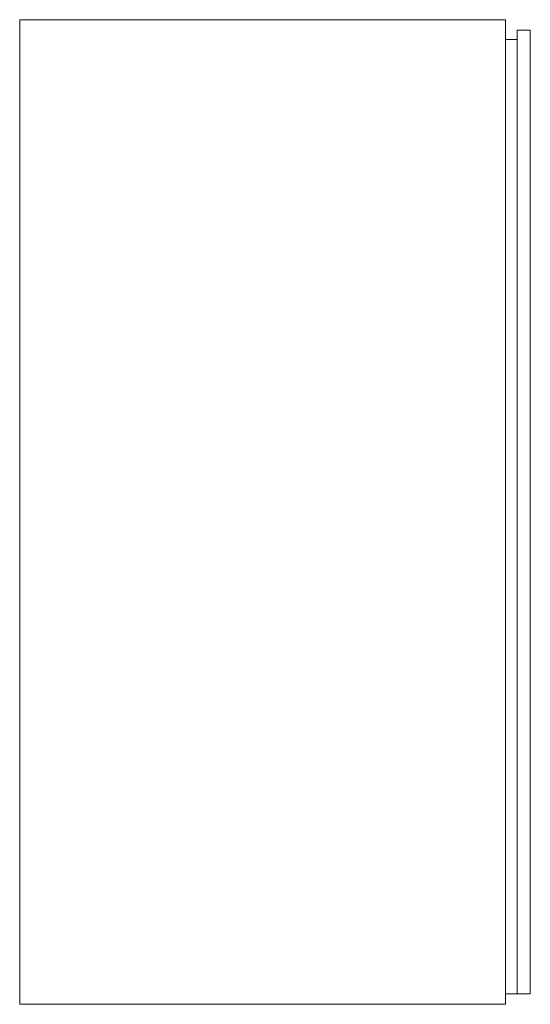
# Model space of a CAD drawing. Header units: millimetres. Extents: x 3706.341 to 3706.73, y 2021.546 to 2022.296.
import ezdxf

# ---------------------------------------------------------------- set-up
doc = ezdxf.new("R2010")
doc.units = ezdxf.units.MM
doc.layers.add('SANINDUSA', color=3, linetype='Continuous')

msp = doc.modelspace()

# ---------------------------------------------------------------- linework, layer by layer
at = {"layer": 'SANINDUSA', "lineweight": 15}
for p, q in [((3706.34092, 2022.29635), (3706.71092, 2022.29635)), ((3706.34092, 2021.54635), (3706.34092, 2022.29635)), ((3706.71092, 2022.29635), (3706.71092, 2021.54635)), ((3706.71992, 2022.28835), (3706.72992, 2022.28835)), ((3706.71992, 2021.55435), (3706.71992, 2022.28835)), ((3706.72992, 2022.28835), (3706.72992, 2021.55435)), ((3706.71092, 2022.28135), (3706.71992, 2022.28135)), ((3706.71092, 2021.55435), (3706.71992, 2021.55435)), ((3706.71992, 2021.55435), (3706.72992, 2021.55435)), ((3706.34092, 2021.54635), (3706.71092, 2021.54635))]:
    msp.add_line(p, q, dxfattribs=at)

doc.saveas('drawing.dxf')
